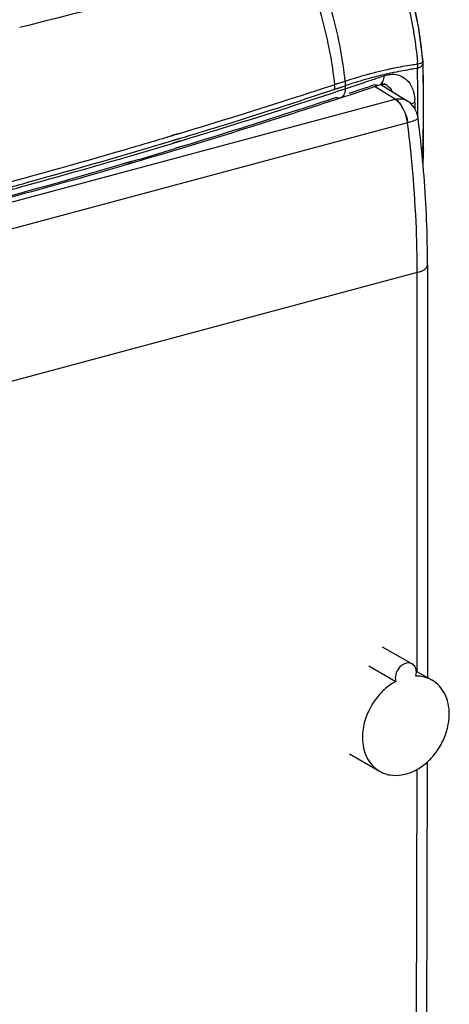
# Model space of a CAD drawing. Header units: millimetres. Extents: x 4 to 353, y -234 to 724.
# Tile 9 of 10: x 231 to 353, y 292 to 572. Entities that reach past the tile are written whole.
import ezdxf

# ---------------------------------------------------------------- set-up
doc = ezdxf.new("R2010")
doc.units = ezdxf.units.MM
doc.header["$LTSCALE"] = 30.734
doc.layers.get('0').update_dxf_attribs({"linetype": 'CONTINUOUS'})

msp = doc.modelspace()

# ---------------------------------------------------------------- linework, layer by layer
at = {"color": 9, "linetype": 'Continuous'}
for p, q in [((345.47, 559.86), (345.47, 559.73)), ((345.47, 559.86), (345.47, 559.73)), ((345.47, 559.86), (345.6, 559.73)), ((345.6, 559.73), (345.6, 559.73)), ((345.61, 559.41), (345.61, 559.41)), ((329.86, 556.17), (329.68, 556.12)), ((329.86, 556.15), (329.68, 556.1)), ((332.06, 556.74), (331.77, 556.67)), ((332.05, 556.7), (331.77, 556.63)), ((337.4, 556.75), (337.24, 556.72)), ((337.4, 556.74), (337.24, 556.72)), ((323.44, 554.23), (320.5, 553.26)), ((320.9, 553.39), (320.5, 553.26)), ((322.46, 553.91), (320.9, 553.39)), ((323.44, 554.23), (322.46, 553.91)), ((330.41, 555.08), (330.02, 554.96)), ((330.41, 555.08), (330.03, 554.97)), ((320.61, 552.02), (321.57, 552.33)), ((321.57, 552.33), (323.51, 552.98)), ((323.51, 552.98), (323.51, 552.11)), ((337.64, 549.14), (331.77, 552.74)), ((333.21, 553.23), (333.22, 553.23)), ((335.17, 553.22), (335.18, 553.21)), ((99.9, 485.41), (337.64, 549.14)), ((343.28, 548.25), (343.28, 546.45)), ((341.19, 542.45), (103.44, 478.72)), ((276.32, 539.41), (274.09, 538.75)), ((276.42, 539.37), (274.92, 538.92)), ((274.92, 538.92), (274.2, 538.7)), ((274.47, 537.48), (276.7, 538.14)), ((274.58, 537.42), (275.03, 537.56)), ((275.03, 537.56), (276.79, 538.09)), ((277.38, 535.87), (275.15, 535.2)), ((277.48, 535.82), (275.26, 535.15)), ((345.5, 534.63), (345.47, 531.61)), ((345.5, 534.63), (345.47, 531.61)), ((345.49, 535.67), (345.64, 535.19)), ((345.51, 535.11), (345.69, 534.63)), ((345.64, 535.19), (345.64, 535.16)), ((345.69, 534.63), (345.69, 534.6)), ((262.78, 531.5), (260.55, 530.83)), ((262.87, 531.45), (260.63, 530.8)), ((343.93, 499.96), (106.25, 436.25)), ((343.93, 386.7), (343.93, 500.09)), ((343.87, 359.01), (343.51, 253.22))]:
    msp.add_line(p, q, dxfattribs=at)
at = {"color": 6, "linetype": 'Continuous'}
for p, q in [((330.25, 554.37), (330.86, 554.58)), ((330.25, 554.37), (330.86, 554.58)), ((321.54, 551.52), (323.51, 552.15)), ((321.57, 551.51), (323.51, 552.15)), ((274.68, 536.78), (276.91, 537.44)), ((274.8, 536.72), (275.25, 536.86)), ((275.25, 536.86), (277.02, 537.39)), ((345.49, 535.11), (345.49, 535.67)), ((345.65, 529.88), (345.69, 534.6)), ((262.91, 531.06), (260.69, 530.39)), ((263, 531.01), (262.28, 530.8)), ((262.28, 530.8), (260.76, 530.36))]:
    msp.add_line(p, q, dxfattribs=at)
at = {"color": 7, "linetype": 'Continuous'}
for p, q in [((333.57, 553.33), (341.1, 548.73)), ((344.17, 543.97), (344.17, 543.97)), ((346.86, 502.14), (346.86, 385.01)), ((334.02, 393.78), (342.52, 388.87)), ((330.18, 388.37), (337.88, 383.93)), ((343.65, 386.87), (348.17, 384.26)), ((324.75, 363.35), (333.25, 358.44)), ((346.8, 361.13), (346.44, 255.46))]:
    msp.add_line(p, q, dxfattribs=at)
at = {"color": 6, "linetype": 'Continuous'}
for points in [[(345.6, 559.73), (344.34, 569.76), (341.78, 581.34), (338.45, 590.84)], [(345.7, 535.16), (345.74, 543.54), (345.71, 552.65), (345.61, 559.41)], [(333.22, 553.23), (333.57, 553.33), (334.62, 553.4), (335.18, 553.21)]]:
    msp.add_lwpolyline(points, dxfattribs=at)
at = {"color": 9, "linetype": 'Continuous'}
msp.add_lwpolyline([(320.61, 552.01), (322.54, 552.65), (323.51, 552.98)], dxfattribs=at)
at = {"color": 7, "linetype": 'Continuous'}
msp.add_lwpolyline([(344.17, 543.97), (343.84, 545.34), (343.09, 546.82), (341.9, 548.14), (341.09, 548.73)], dxfattribs=at)
at = {"color": 9, "linetype": 'Continuous'}
for centre, radius, start, end in [((227.96, 549.15), 116.51, 4.886, 5.1815), ((362.21, 437.24), 123.25, 105.3031, 106.8019), ((361.56, 439.61), 120.78, 104.9629, 105.2127), ((361.23, 440.85), 119.51, 104.2683, 104.9637), ((360.86, 443.31), 115.84, 103.1527, 104.2524), ((360.22, 446.04), 113.04, 101.9518, 103.1531), ((359.46, 448.42), 111.74, 101.4665, 101.835), ((359.86, 447.72), 111.32, 101.7202, 101.9493), ((363.32, 433.56), 127.09, 106.8018, 108.2918), ((363.67, 433.32), 126.22, 106.9155, 108.5518), ((-194.91, 2101.51), 1635.37, 288.52287, 288.79368), ((362.46, 437.28), 122.08, 105.4074, 106.9147), ((361.49, 440.81), 118.42, 104.2519, 105.216), ((333.58, 550.36), 3.27, 61.0651, 72.8131), ((313.5, 552), 7.11, 3.3766, 10.1821), ((313.71, 552.01), 6.9, 0.016, 3.4016), ((330.05, 548.16), 13.23, 0.3835, 3.8307), ((-253.99, 2287.54), 1830.57, 286.4005, 286.80521), ((344.93, 534.6), 0.76, 346.0719, 359.4488)]:
    msp.add_arc(centre, radius, start, end, dxfattribs=at)
at = {"color": 6, "linetype": 'Continuous'}
for centre, radius, start, end in [((340.81, 559.31), 4.81, 1.1607, 4.9628), ((-191.58, 2098.23), 1629.67, 288.42532, 288.67524), ((-185.32, 2079.71), 1610.12, 288.69837, 288.8363), ((-196.2, 2108.95), 1643.33, 288.38782, 288.79359)]:
    msp.add_arc(centre, radius, start, end, dxfattribs=at)
at = {"color": 7, "linetype": 'Continuous'}
for centre, radius, start, end in [((338.77, 544.79), 4.5, 103.3329, 104.5294), ((-11.52, 499.3), 358.48, 5.7273, 7.1572)]:
    msp.add_arc(centre, radius, start, end, dxfattribs=at)
at = {"color": 9, "linetype": 'Continuous'}
for points, knots in [([(336.62, 590.03), (338.72, 585.31), (341.89, 575.29), (343.52, 564.94), (343.99, 559.67)], [0, 0, 0, 0, 0.493864, 1, 1, 1, 1]), ([(338.47, 589.9), (340.5, 585.3), (343.5, 575.36), (345, 565.13), (345.47, 559.86)], [0, 0, 0, 0, 0.487564, 1, 1, 1, 1]), ([(310.36, 588.7), (297.15, 585.76), (270.71, 579.53), (244.38, 572.89), (231.18, 569.47)], [0, 0, 0, 0, 0.498133, 1, 1, 1, 1]), ([(310.64, 588.76), (313.35, 583.37), (317.53, 571.67), (319.77, 559.51), (320.5, 553.26)], [0, 0, 0, 0, 0.489656, 1, 1, 1, 1]), ([(313.87, 589.45), (316.51, 584.09), (320.57, 572.47), (322.73, 560.42), (323.44, 554.23)], [0, 0, 0, 0, 0.489806, 1, 1, 1, 1]), ([(344.05, 559.08), (343.48, 559), (341.21, 558.67), (338.94, 558.26), (337.25, 557.92)], [0, 0, 0, 0, 0.247624, 1, 1, 1, 1]), ([(344, 557.9), (344.23, 557.99), (344.9, 558.27), (345.62, 558.9), (345.61, 559.41)], [0, 0, 0, 0, 0.334352, 1, 1, 1, 1]), ([(345.07, 559.36), (345, 559.33), (344.66, 559.22), (344.32, 559.14), (344.05, 559.08)], [0, 0, 0, 0, 0.20978, 1, 1, 1, 1]), ([(345.6, 559.73), (345.6, 559.65), (345.4, 559.48), (345.21, 559.41), (345.07, 559.36)], [0, 0, 0, 0, 0.328283, 1, 1, 1, 1]), ([(345.48, 559.41), (345.53, 557.42), (345.65, 549.51), (345.6, 541.6), (345.52, 535.67)], [0, 0, 0, 0, 0.250588, 1, 1, 1, 1]), ([(336.54, 557.78), (336.17, 557.7), (334.67, 557.38), (333.18, 557.02), (332.06, 556.74)], [0, 0, 0, 0, 0.248448, 1, 1, 1, 1]), ([(334.53, 555.82), (334.76, 555.9), (335.65, 556.15), (336.59, 556.27), (337.28, 556.23)], [0, 0, 0, 0, 0.259975, 1, 1, 1, 1]), ([(337.28, 556.23), (338.06, 556.19), (339.65, 555.78), (341.59, 554.19), (342.86, 551.84), (343.19, 550.01), (343.25, 549.05)], [0, 0, 0, 0, 0.230836, 0.463465, 0.716715, 1, 1, 1, 1]), ([(344, 557.9), (343.45, 557.82), (341.24, 557.49), (339.04, 557.09), (337.4, 556.75)], [0, 0, 0, 0, 0.247692, 1, 1, 1, 1]), ([(344.13, 544.16), (344.13, 545.31), (344.12, 549.89), (344.07, 554.47), (344, 557.9)], [0, 0, 0, 0, 0.250666, 1, 1, 1, 1]), ([(323.44, 554.23), (323.45, 554.12), (323.5, 553.71), (323.52, 553.29), (323.51, 552.98)], [0, 0, 0, 0, 0.255334, 1, 1, 1, 1]), ([(331.95, 553.33), (332.05, 553.28), (332.45, 553.13), (332.91, 553.13), (333.21, 553.23)], [0, 0, 0, 0, 0.256383, 1, 1, 1, 1]), ([(333.22, 553.23), (333.43, 553.3), (333.84, 553.56), (334.26, 554.19), (334.5, 554.97), (334.55, 555.54), (334.55, 555.83)], [0, 0, 0, 0, 0.212579, 0.451144, 0.717618, 1, 1, 1, 1]), ([(320.5, 553.24), (316.88, 552.05), (302.23, 547.28), (287.52, 542.71), (276.42, 539.37)], [0, 0, 0, 0, 0.247342, 1, 1, 1, 1]), ([(276.79, 538.09), (280.5, 539.21), (295.16, 543.69), (309.75, 548.39), (320.61, 552.01)], [0, 0, 0, 0, 0.252547, 1, 1, 1, 1]), ([(335.18, 553.21), (335.34, 553.12), (335.99, 552.68), (336.48, 552.03), (336.74, 551.49)], [0, 0, 0, 0, 0.238866, 1, 1, 1, 1]), ([(320.94, 549.62), (317.37, 548.44), (302.93, 543.69), (288.43, 539.14), (277.48, 535.82)], [0, 0, 0, 0, 0.247335, 1, 1, 1, 1]), ([(337.74, 549.17), (338.31, 549.3), (339.49, 549.4), (340.62, 549.02), (341.09, 548.73)], [0, 0, 0, 0, 0.517526, 1, 1, 1, 1]), ([(339.79, 546.74), (339.66, 547.01), (339.32, 547.64), (338.65, 548.49), (338.05, 548.98), (337.74, 549.17)], [0, 0, 0, 0, 0.279252, 0.664095, 1, 1, 1, 1]), ([(342.09, 547.97), (342.2, 547.98), (342.6, 548.05), (343, 548.16), (343.28, 548.25)], [0, 0, 0, 0, 0.276597, 1, 1, 1, 1]), ([(340.66, 544.74), (340.61, 544.92), (340.36, 545.6), (340.06, 546.27), (339.79, 546.74)], [0, 0, 0, 0, 0.256188, 1, 1, 1, 1]), ([(340.66, 544.74), (340.77, 544.57), (340.98, 544.12), (341.14, 543.34), (341.18, 542.75), (341.19, 542.45)], [0, 0, 0, 0, 0.250657, 0.626118, 1, 1, 1, 1]), ([(344.17, 543.97), (344.18, 543.84), (344.02, 543.61), (343.74, 543.41), (343.23, 543.12), (342.37, 542.79), (341.62, 542.56), (341.19, 542.45)], [0, 0, 0, 0, 0.112854, 0.201862, 0.315693, 0.61572, 1, 1, 1, 1]), ([(343.93, 500.09), (343.93, 503.55), (343.69, 517.7), (342.52, 531.84), (341.19, 542.45)], [0, 0, 0, 0, 0.244106, 1, 1, 1, 1]), ([(274.2, 538.7), (269.74, 537.36), (251.66, 532.02), (233.5, 526.95), (219.79, 523.28)], [0, 0, 0, 0, 0.247131, 1, 1, 1, 1]), ([(219.92, 521.89), (224.55, 523.13), (242.82, 528.11), (261.02, 533.35), (274.58, 537.42)], [0, 0, 0, 0, 0.252888, 1, 1, 1, 1]), ([(345.69, 535.16), (345.69, 535.09), (345.65, 534.8), (345.45, 534.56), (345.27, 534.41)], [0, 0, 0, 0, 0.221723, 1, 1, 1, 1]), ([(345.66, 534.42), (345.65, 534.37), (345.57, 534.15), (345.41, 533.96), (345.27, 533.85)], [0, 0, 0, 0, 0.221737, 1, 1, 1, 1]), ([(260.63, 530.8), (257.17, 529.78), (243.19, 525.73), (229.17, 521.84), (218.6, 519)], [0, 0, 0, 0, 0.247792, 1, 1, 1, 1]), ([(343.93, 499.96), (344.35, 500.08), (345.1, 500.32), (346.04, 500.83), (346.68, 501.42), (346.86, 501.92), (346.86, 502.14)], [0, 0, 0, 0, 0.335228, 0.611789, 0.827645, 1, 1, 1, 1])]:
    msp.add_open_spline(points, degree=3, knots=knots, dxfattribs=at)
for points in [[(344.05, 559.08), (344.06, 558.68), (344.05, 558.29), (344, 557.9)], [(345.55, 559.71), (345.53, 559.76), (345.5, 559.81), (345.47, 559.86)], [(345.61, 559.41), (345.61, 559.51), (345.59, 559.61), (345.55, 559.71)], [(333.64, 553.63), (333.95, 553.62), (334.26, 553.57), (334.55, 553.48)]]:
    msp.add_open_spline(points, degree=3, dxfattribs=at)
at = {"color": 6, "linetype": 'Continuous'}
for points, knots in [([(277.02, 537.39), (280.78, 538.53), (295.68, 543.08), (310.52, 547.84), (321.57, 551.51)], [0, 0, 0, 0, 0.252667, 1, 1, 1, 1]), ([(323.51, 552.11), (323.51, 551.8), (323.46, 551.22), (323.2, 550.43), (322.78, 549.83), (322.39, 549.58), (322.18, 549.52)], [0, 0, 0, 0, 0.299168, 0.563997, 0.793431, 1, 1, 1, 1]), ([(322.18, 549.52), (317.35, 547.91), (297.7, 541.48), (277.94, 535.4), (263, 531.01)], [0, 0, 0, 0, 0.246469, 1, 1, 1, 1]), ([(322.18, 549.52), (322.09, 549.49), (321.67, 549.39), (321.24, 549.49), (320.94, 549.62)], [0, 0, 0, 0, 0.23703, 1, 1, 1, 1]), ([(219.92, 521.13), (224.57, 522.37), (242.92, 527.37), (261.19, 532.63), (274.8, 536.72)], [0, 0, 0, 0, 0.252873, 1, 1, 1, 1]), ([(260.76, 530.36), (257.29, 529.35), (243.31, 525.3), (229.28, 521.42), (218.7, 518.58)], [0, 0, 0, 0, 0.247812, 1, 1, 1, 1])]:
    msp.add_open_spline(points, degree=3, knots=knots, dxfattribs=at)
at = {"color": 7, "linetype": 'Continuous'}
for points, knots in [([(337.64, 549.14), (338.07, 548.89), (338.89, 548.15), (339.5, 547.25), (339.79, 546.74)], [0, 0, 0, 0, 0.455767, 1, 1, 1, 1]), ([(341.19, 542.45), (341.16, 542.64), (341.04, 543.42), (340.85, 544.18), (340.66, 544.74)], [0, 0, 0, 0, 0.247506, 1, 1, 1, 1]), ([(346.86, 502.14), (346.86, 504.84), (346.71, 515.83), (346, 526.82), (345.17, 535.08)], [0, 0, 0, 0, 0.245265, 1, 1, 1, 1]), ([(342.52, 388.87), (342.3, 388.99), (341.79, 389.17), (340.97, 389.16), (340.13, 388.88), (339.07, 388.19), (338.06, 386.88), (337.72, 385.58), (337.72, 384.94)], [0, 0, 0, 0, 0.105421, 0.216209, 0.335558, 0.463754, 0.734784, 1, 1, 1, 1]), ([(343.7, 386.54), (343.7, 387.01), (343.56, 387.73), (343.04, 388.49), (342.7, 388.76), (342.52, 388.87)], [0, 0, 0, 0, 0.525218, 0.766793, 1, 1, 1, 1]), ([(343.54, 385.45), (343.57, 385.54), (343.66, 385.89), (343.7, 386.26), (343.7, 386.54)], [0, 0, 0, 0, 0.255833, 1, 1, 1, 1]), ([(337.88, 383.93), (336.49, 383.19), (333.89, 381.23), (330.87, 377.36), (328.89, 372.86), (328.39, 369.62), (328.39, 368.05)], [0, 0, 0, 0, 0.243375, 0.498718, 0.754756, 1, 1, 1, 1]), ([(337.72, 384.94), (337.72, 384.85), (337.74, 384.51), (337.8, 384.17), (337.88, 383.93)], [0, 0, 0, 0, 0.258454, 1, 1, 1, 1]), ([(348.17, 384.26), (347.48, 384.65), (345.97, 385.27), (344.36, 385.45), (343.54, 385.45)], [0, 0, 0, 0, 0.49256, 1, 1, 1, 1]), ([(353.03, 374.65), (353.03, 375.67), (352.83, 377.65), (351.88, 380.4), (350.33, 382.69), (348.92, 383.82), (348.17, 384.26)], [0, 0, 0, 0, 0.271779, 0.526868, 0.76763, 1, 1, 1, 1]), ([(333.25, 358.44), (333.71, 358.18), (334.67, 357.73), (336.78, 357.19), (339.66, 357.23), (343.1, 358.36), (346.33, 360.46), (349.13, 363.37), (351.98, 367.94), (353.03, 372), (353.03, 374.65)], [0, 0, 0, 0, 0.052462, 0.105645, 0.216215, 0.335328, 0.463271, 0.597859, 0.735325, 1, 1, 1, 1]), ([(328.39, 368.05), (328.39, 367.03), (328.59, 365.04), (329.54, 362.29), (331.09, 360.01), (332.5, 358.87), (333.25, 358.44)], [0, 0, 0, 0, 0.271777, 0.526869, 0.767633, 1, 1, 1, 1])]:
    msp.add_open_spline(points, degree=3, knots=knots, dxfattribs=at)

doc.saveas('drawing.dxf')
